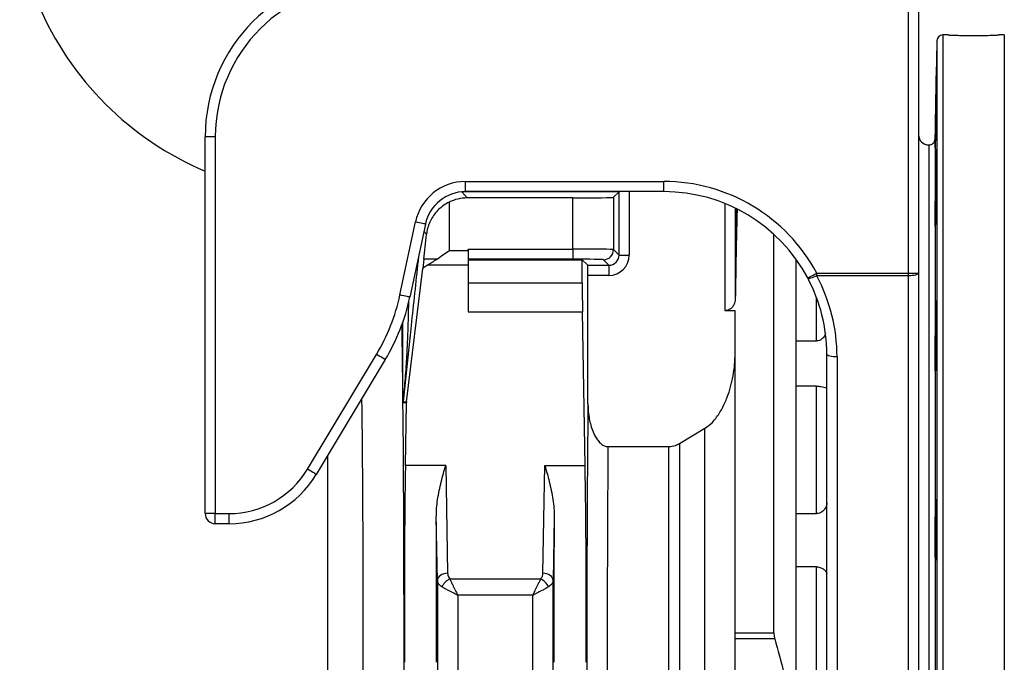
# Model space of a CAD drawing. Header units: millimetres. Extents: x 2625 to 14390, y 2229 to 15574.
# Tile 3 of 16: x 5195 to 7610, y 3914 to 5491. Entities that reach past the tile are written whole.
import ezdxf

# ---------------------------------------------------------------- set-up
doc = ezdxf.new("R2010")
doc.units = ezdxf.units.MM
doc.header["$LTSCALE"] = 5

msp = doc.modelspace()

# ---------------------------------------------------------------- linework, layer by layer
at = {"color": 7, "linetype": 'Continuous', "lineweight": 25}
for p, q in [((7374.8, 4868.8), (7374.8, 5578.5)), ((7399.8, 5578.5), (7399.8, 4868.8)), ((7444.6, 5438.8), (7440.4, 5198.3)), ((7472.5, 5453.5), (7459.6, 5453.5)), ((7610.1, 5453.5), (7597.3, 5453.5)), ((5649.8, 4279), (5649.8, 5203.5)), ((5674.8, 5203.5), (5649.8, 5203.5)), ((5674.8, 5203.5), (5674.8, 4279)), ((7424.8, 5183.5), (7424.8, 2773.5)), ((7442, 5102), (7443.4, 5102)), ((6288.3, 5069), (6288.3, 5094)), ((6288.3, 5094), (6774.8, 5094)), ((6774.8, 5069), (6774.8, 5094)), ((6774.8, 5069), (6288.3, 5069)), ((6551.6, 5053.5), (6292.6, 5053.5)), ((6551.6, 4928.1), (6551.6, 5053.5)), ((6665.1, 5068.8), (6651.6, 5055.3)), ((6651.6, 5055.3), (6651.6, 4926.8)), ((6665.1, 5068.8), (6665.3, 5069)), ((6665.1, 4913.3), (6665.1, 5068.8)), ((6248.1, 5043.1), (6248.1, 4924.2)), ((6950.3, 5028.5), (6950.3, 4805.7)), ((6127.5, 4815.3), (6165.6, 4994.6)), ((6190.1, 4989.4), (6152, 4810.1)), ((7044.8, 3986.2), (7044.8, 4964.1)), ((6294.8, 4928.1), (6551.6, 4928.1)), ((6294.8, 4924.2), (6294.8, 4928.1)), ((6551.6, 4928.1), (6551.6, 4903.1)), ((6186.4, 4903.2), (6184, 4880.7)), ((6248.1, 4924.2), (6294.8, 4924.2)), ((6294.8, 4924.2), (6294.8, 4888.9)), ((6551.6, 4903.1), (6294.8, 4903.1)), ((6651.6, 4926.8), (6665.1, 4913.3)), ((6665.1, 4913.3), (6690.1, 4913.3)), ((6143.9, 4553.2), (6184, 4880.7)), ((6294.8, 4888.9), (6195.6, 4888.9)), ((6294.8, 4901.8), (6574.8, 4901.8)), ((6294.8, 4888.9), (6294.8, 4774.2)), ((6574.8, 4901.8), (6588.4, 4888.3)), ((6574.8, 4845), (6574.8, 4901.8)), ((6588.4, 4888.3), (6640.1, 4888.3)), ((6640.1, 4888.3), (6626.6, 4901.8)), ((6640.1, 4888.3), (6640.1, 4863.3)), ((7099.8, 3626.4), (7099.8, 4902.1)), ((7099.8, 4702.4), (7099.8, 4902.1)), ((6588.8, 4548.2), (6588.8, 4863.3)), ((6640.1, 4863.3), (6588.8, 4863.3)), ((7149.9, 4862.4), (7149.9, 4868.8)), ((7149.9, 4868.8), (7374.8, 4868.8)), ((7374.8, 4862.4), (7149.9, 4862.4)), ((7374.8, 4862.4), (7374.8, 4868.8)), ((7374.8, 4868.8), (7399.8, 4868.8)), ((7374.8, 3613), (7374.8, 4862.4)), ((7399.8, 4868.8), (7399.8, 3619.4)), ((6294.8, 4845), (6574.8, 4845)), ((6294.8, 4774.2), (6575.4, 4774.2)), ((6581.9, 4396.7), (6575.4, 4774.2)), ((6949.8, 4776.6), (6925.3, 4776.6)), ((6949.8, 3986.2), (6949.8, 4776.6)), ((7442, 4757.2), (7443.9, 4757.2)), ((7099.8, 4702.4), (7149.8, 4702.4)), ((5900.9, 4387.9), (6070.1, 4669.5)), ((7174.8, 3731.3), (7174.8, 4669.8)), ((7199.8, 4663.4), (7199.8, 3613)), ((6091.5, 4656.6), (5922.3, 4375)), ((7149.8, 4591.6), (7099.8, 4591.6)), ((7099.8, 4278.6), (7099.8, 4591.6)), ((7149.8, 4278.6), (7149.8, 4591.6)), ((6135.1, 4551), (6135, 4551)), ((6143.7, 4550.5), (6135.1, 4551)), ((6135.2, 4553.6), (6143.9, 4553.2)), ((6135.2, 4553.4), (6135.2, 4553.6)), ((6141, 4396.7), (6143.7, 4550.5)), ((6813.3, 4450.9), (6875.7, 4488.1)), ((6875.7, 2882.6), (6875.7, 4488.1)), ((6813.3, 4450.9), (6813.3, 2899.4)), ((6638, 4443.1), (6787.4, 4443.1)), ((6787.4, 2902.8), (6787.4, 4443.1)), ((6239.9, 4396.7), (6141, 4396.7)), ((6239.9, 4396.7), (6244.5, 4132.2)), ((6478.4, 4132.2), (6483, 4396.7)), ((6483, 4396.7), (6581.9, 4396.7)), ((5674.8, 4279), (5649.8, 4279)), ((5674.8, 4279), (5708.4, 4279)), ((5674.8, 4254), (5674.8, 4279)), ((5708.4, 4254), (5708.4, 4279)), ((7099.8, 4278.6), (7149.8, 4278.6)), ((7442, 4293.8), (7443.7, 4293.8)), ((5708.4, 4254), (5674.8, 4254)), ((6219.5, 4114.5), (6216.8, 4269.5)), ((6506.1, 4269.5), (6503.4, 4114.5)), ((7442, 4174.6), (7442.9, 4174.6)), ((7149.8, 4147.9), (7099.8, 4147.9)), ((7099.8, 3809.2), (7099.8, 4147.9)), ((7149.8, 3809.2), (7149.8, 4147.9)), ((6250.1, 4118.3), (6472.8, 4118.3)), ((6453.5, 4078.4), (6269.4, 4078.4)), ((6949.8, 3986.2), (7044.8, 3986.2)), ((6949.8, 3971.3), (6949.8, 3986.2)), ((7047, 3971.3), (6949.8, 3971.3)), ((6949.8, 3626.4), (6949.8, 3971.3))]:
    msp.add_line(p, q, dxfattribs=at)
at = {"color": 8, "linetype": 'Continuous', "lineweight": 25}
for p, q in [((7444.6, 5438.8), (7444.6, 2518.3)), ((7459.6, 5453.5), (7459.6, 2503.5)), ((7610.1, 5453.5), (7610.1, 2503.5)), ((7440.4, 5198.3), (7440.4, 2758.8)), ((6279.1, 5068.6), (6292.6, 5053.5)), ((6665.1, 5068.8), (6282.6, 5068.8)), ((6690.1, 5069), (6690.1, 4913.3)), ((6925.3, 4776.6), (6925.3, 5039.6)), ((6953.3, 4972), (6953.3, 5026.9)), ((6192.9, 4964.3), (6186.3, 4971.6)), ((7149.8, 4702.4), (7149.8, 4808.4)), ((5949.8, 4420.8), (5949.8, 2902.8))]:
    msp.add_line(p, q, dxfattribs=at)
at = {"color": 7, "linetype": 'Continuous', "lineweight": 25, "flags": 128}
for points in [[(6190.1, 4989.4), (6189.7, 4989.5), (6188.4, 4989.8), (6186.1, 4990.3), (6183.1, 4990.9), (6179.4, 4991.7), (6175.1, 4992.6), (6170.5, 4993.6), (6165.6, 4994.6)], [(7127.8, 4857.1), (7128.2, 4857.3), (7129.5, 4857.9), (7131.5, 4859), (7134.2, 4860.5), (7137.6, 4862.3), (7141.4, 4864.3), (7145.6, 4866.5), (7149.9, 4868.8)], [(7149.9, 4862.4), (7145.9, 4860.5), (7142, 4858.8), (7138.4, 4857.5), (7135.1, 4856.6), (7132.4, 4856.1), (7130.2, 4856), (7128.7, 4856.3), (7127.8, 4857.1)], [(7399.8, 4868.8), (7399.4, 4867.6), (7397.9, 4866.4), (7395.6, 4865.2), (7392.5, 4864.3), (7388.7, 4863.5), (7384.4, 4862.9), (7379.7, 4862.5), (7374.8, 4862.4)], [(6152, 4810.1), (6151.6, 4810.2), (6150.2, 4810.4), (6148, 4810.9), (6145, 4811.6), (6141.2, 4812.3), (6137, 4813.3), (6132.3, 4814.2), (6127.5, 4815.3)], [(6091.5, 4656.6), (6091.2, 4656.8), (6090, 4657.6), (6088.1, 4658.7), (6085.4, 4660.3), (6082.1, 4662.3), (6078.4, 4664.5), (6074.3, 4667), (6070.1, 4669.5)], [(7199.8, 4663.4), (7195, 4663.5), (7190.3, 4663.9), (7185.9, 4664.5), (7182.2, 4665.3), (7179.1, 4666.2), (7176.7, 4667.4), (7175.3, 4668.6), (7174.8, 4669.8)], [(5922.3, 4375), (5922, 4375.2), (5920.8, 4375.9), (5918.8, 4377.1), (5916.2, 4378.7), (5912.9, 4380.7), (5909.2, 4382.9), (5905.1, 4385.3), (5900.9, 4387.9)], [(6244.5, 4132.2), (6239.7, 4131.8), (6235, 4130.8), (6230.7, 4129.2), (6226.9, 4127), (6223.8, 4124.3), (6221.5, 4121.2), (6220, 4118), (6219.5, 4114.5)], [(6503.4, 4114.5), (6502.9, 4118), (6501.4, 4121.2), (6499.1, 4124.3), (6496, 4127), (6492.2, 4129.2), (6487.9, 4130.8), (6483.3, 4131.8), (6478.4, 4132.2)]]:
    msp.add_lwpolyline(points, dxfattribs=at)
at = {"color": 7, "linetype": 'Continuous', "lineweight": 25}
for centre, radius, start, end in [((6049.8, 5203.5), 400, 90, 180), ((6049.8, 5203.5), 375, 90, 180), ((5949.8, 5828.5), 770, 202.9299, 247.0697), ((7459.6, 5438.5), 15, 90, 179), ((7424.8, 5208.5), 25, 180, 270), ((7425.4, 5198.5), 15, 267.9121, 359), ((6288.3, 4968.5), 125.4, 90, 168), ((6288.3, 4968.5), 100.4, 90, 168), ((6626.5, 4926.8), 25, 270.02, 359.9802), ((5663.3, 4913.9), 474.6, 329, 348), ((5663.3, 4913.9), 499.6, 329, 348), ((6138.2, 4574), 3.57, 102.0684, 157.91), ((6159.1, 4550.9), 24.1, 174.1655, 179.8383), ((6160.1, 4551), 25, 174.0097, 180.0094), ((5708.4, 4503.5), 224.6, 270, 329), ((5708.4, 4503.5), 249.6, 270, 329), ((5674.8, 4279), 25, 180, 270), ((6266.3, 4082.8), 39, 114.4496, 155.5495), ((6456.7, 4082.8), 39, 24.4484, 65.5525), ((5949.8, 5828.5), 2925.8, 218.7926, 270), ((5949.8, 5828.5), 2975.6, 218.7926, 270)]:
    msp.add_arc(centre, radius, start, end, dxfattribs=at)
for centre, major_axis, ratio, start_param, end_param in [((6774.8, 4668.9), (0, 425.1), 0.999848, 5.202055, 6.283185), ((6292.7, 4953.5), (-66.9, 74.3), 0.999724, 5.550284, 6.011648), ((6551.6, 5055.3), (100, 0), 0.017455, 4.712389, 6.265732), ((6774.8, 4668.9), (0, 400.1), 0.999829, 5.202055, 6.283185), ((6966.9, 3978.5), (0, 1260), 0.017455, 0.588912, 0.662487), ((6248.1, 5503.2), (100, 951.6), 0.001824, 4.030291, 4.11053), ((6966.9, 3978.5), (0, 1260), 0.017455, 0.662487, 0.854609), ((6551.6, 4926.8), (100, 0), 0.013091, 0.017453, 1.570796), ((6248.1, 4901.8), (100, 0), 0.017455, 1.872844, 2.235537), ((6551.6, 4901.8), (75, 0), 0.017455, 0.017453, 1.570796), ((6640.1, 4913.3), (17.7, -17.7), 0.999087, 5.497939, 7.068431), ((6640.1, 4913.3), (35.4, -35.4), 0.999695, 5.497939, 7.068431), ((6588.4, 4863.3), (0, 25), 0.017455, 4.712389, 6.265732), ((6774.8, 4669.8), (400, 0), 0.995224, 0, 0.489666), ((6774.8, 4663.4), (425, 0), 0.995496, 0, 0.489666), ((6576.6, 4845), (0, 100), 0.017455, 1.570796, 2.356194), ((6117.1, 3978.5), (0, 1180), 0.017455, 3.227182, 5.218907), ((6168.7, 4550.5), (18.4, 17.2), 0.982689, 2.277667, 2.38237), ((6605.8, 3978.5), (0, 1130), 0.017455, 1.042375, 3.052981), ((6655.8, 3978.5), (0, 1080), 0.018263, 1.126185, 3.052981), ((6147.2, 4043.1), (0, 500), 0.017455, 0.785398, 1.832558), ((6575.8, 4043.1), (0, 500), 0.017455, 4.450628, 5.497787), ((6209, 4043.1), (0, 500), 0.017455, 4.450628, 5.182209), ((6513.9, 4043.1), (0, 500), 0.017455, 1.100977, 1.832558), ((6239.1, 3978.5), (0, 1130), 0.017455, 1.450154, 3.052981), ((6483.8, 3978.5), (0, 1130), 0.017455, 3.230204, 4.833031), ((6289.1, 3978.5), (0, 1080), 0.018263, 1.478229, 3.052981), ((6433.8, 3978.5), (0, 1080), 0.018263, 3.230204, 4.804956)]:
    msp.add_ellipse(centre, major_axis=major_axis, ratio=ratio, start_param=start_param, end_param=end_param, dxfattribs=at)
at = {"color": 8, "linetype": 'Continuous', "lineweight": 25}
for centre, major_axis, ratio, start_param, end_param in [((6117.1, 3978.5), (0, 1180), 0.017455, 5.242623, 5.417266), ((6017.1, 3978.5), (0, 1080), 0.019071, 3.230204, 5.282692)]:
    msp.add_ellipse(centre, major_axis=major_axis, ratio=ratio, start_param=start_param, end_param=end_param, dxfattribs=at)
at = {"color": 7, "linetype": 'Continuous', "lineweight": 25}
for points, knots in [([(7472.5, 5453.5), (7472.5, 5453.5), (7472.3, 5453.5), (7473.8, 5453.5), (7476.9, 5453.3), (7481.9, 5453.2), (7488.3, 5452.9), (7496, 5452.7), (7504.9, 5452.5), (7514.5, 5452.3), (7524.8, 5452.2), (7535.3, 5452.2), (7545.9, 5452.2), (7556.1, 5452.4), (7565.7, 5452.5), (7574.4, 5452.7), (7582.1, 5453), (7588.3, 5453.2), (7593.1, 5453.4), (7596.6, 5453.5), (7597.1, 5453.5), (7597.3, 5453.5)], [0, 0, 0, 0, 0.019125, 0.073557, 0.126435, 0.180845, 0.233756, 0.288199, 0.341143, 0.395624, 0.448548, 0.50301, 0.555894, 0.610312, 0.663196, 0.717614, 0.770539, 0.825, 0.877943, 0.932423, 1, 1, 1, 1]), ([(7442, 5275.7), (7442.1, 5281.7), (7442.2, 5288), (7442.3, 5296.1), (7442.4, 5297.8), (7442.4, 5301), (7442.4, 5302.6), (7442.5, 5307.5), (7442.6, 5310.7), (7442.7, 5315.5), (7442.7, 5317.1), (7442.8, 5320.3), (7442.8, 5321.8), (7442.9, 5326.5), (7442.9, 5329.5), (7443, 5335.4), (7443.1, 5338.3), (7443.2, 5342.4), (7443.2, 5343.8), (7443.2, 5346.4), (7443.3, 5347.7), (7443.3, 5351.4), (7443.4, 5353.8), (7443.4, 5357.1), (7443.5, 5358.1), (7443.5, 5360.2), (7443.5, 5361.1), (7443.6, 5365.8), (7443.7, 5368.7), (7443.8, 5371.5), (7443.8, 5372), (7443.8, 5372.8), (7443.8, 5373.2), (7443.8, 5374.2), (7443.9, 5374.7), (7443.9, 5375), (7443.9, 5375.1), (7443.9, 5375.1), (7443.9, 5375.1), (7443.9, 5374.8), (7443.9, 5374.3), (7443.9, 5373.1), (7443.9, 5372.2), (7443.9, 5370.7), (7443.9, 5370.1), (7443.9, 5368.8), (7443.9, 5368.1), (7443.9, 5366), (7443.8, 5364.3), (7443.8, 5361.6), (7443.8, 5360.6), (7443.8, 5358.6), (7443.8, 5357.6), (7443.7, 5352.1), (7443.6, 5347.2), (7443.5, 5340.3), (7443.5, 5338.9), (7443.5, 5336.1), (7443.4, 5334.6), (7443.4, 5330.2), (7443.3, 5327.2), (7443.3, 5322.6), (7443.2, 5321), (7443.2, 5317.9), (7443.2, 5316.3), (7443.1, 5311.4), (7443, 5305), (7442.9, 5298.5), (7442.8, 5293.7), (7442.8, 5292), (7442.7, 5288.8), (7442.7, 5287.2), (7442.6, 5282.5), (7442.5, 5279.5), (7442.4, 5274.9), (7442.4, 5273.4), (7442.4, 5270.5), (7442.3, 5269), (7442.2, 5261.9), (7442.1, 5256.7), (7442, 5252)], [0, 0, 0, 0, 0.0625, 0.0625, 0.078125, 0.078125, 0.09375, 0.09375, 0.125, 0.125, 0.140625, 0.140625, 0.15625, 0.15625, 0.1875, 0.1875, 0.21875, 0.21875, 0.234375, 0.234375, 0.25, 0.25, 0.28125, 0.28125, 0.296875, 0.296875, 0.3125, 0.3125, 0.375, 0.375, 0.390625, 0.390625, 0.40625, 0.40625, 0.4375, 0.4375, 0.453125, 0.453125, 0.46875, 0.46875, 0.5, 0.5, 0.53125, 0.53125, 0.546875, 0.546875, 0.5625, 0.5625, 0.59375, 0.59375, 0.609375, 0.609375, 0.625, 0.625, 0.6875, 0.6875, 0.703125, 0.703125, 0.71875, 0.71875, 0.75, 0.75, 0.765625, 0.765625, 0.78125, 0.78125, 0.8125, 0.84375, 0.84375, 0.859375, 0.859375, 0.875, 0.875, 0.90625, 0.90625, 0.921875, 0.921875, 0.9375, 0.9375, 1, 1, 1, 1]), ([(7442, 5252), (7441.9, 5246.8), (7441.8, 5241.6), (7441.7, 5233.8), (7441.6, 5231.1), (7441.5, 5226), (7441.5, 5223.5), (7441.4, 5218.5), (7441.4, 5216.1), (7441.3, 5211.3), (7441.2, 5209), (7441.1, 5204.6), (7441.1, 5202.5), (7441, 5198.4), (7441, 5196.5), (7440.9, 5191), (7440.8, 5187.8), (7440.7, 5184.5), (7440.7, 5183.9), (7440.7, 5182.7), (7440.7, 5182.2), (7440.6, 5180.6), (7440.6, 5179.7), (7440.5, 5178.2), (7440.5, 5177.6), (7440.5, 5176.8), (7440.5, 5176.5), (7440.4, 5176.1), (7440.4, 5176.5), (7440.4, 5178), (7440.4, 5178.7), (7440.4, 5180.3), (7440.5, 5181.3), (7440.5, 5183.5), (7440.5, 5184.8), (7440.5, 5187.5), (7440.5, 5189.1), (7440.6, 5192.3), (7440.6, 5194.1), (7440.7, 5197.8), (7440.7, 5199.8), (7440.8, 5206.1), (7440.9, 5210.6), (7441, 5217.8), (7441, 5220.3), (7441.1, 5225.3), (7441.1, 5227.9), (7441.2, 5233), (7441.3, 5235.6), (7441.4, 5240.8), (7441.4, 5243.5), (7441.5, 5251.3), (7441.6, 5256.4), (7441.8, 5263.9), (7441.8, 5266.4), (7441.9, 5271.2), (7442, 5273.5), (7442, 5275.7)], [0, 0, 0, 0, 0.0625, 0.0625, 0.09375, 0.09375, 0.125, 0.125, 0.15625, 0.15625, 0.1875, 0.1875, 0.21875, 0.21875, 0.25, 0.25, 0.3125, 0.3125, 0.328125, 0.328125, 0.34375, 0.34375, 0.375, 0.375, 0.40625, 0.40625, 0.4375, 0.4375, 0.5, 0.5, 0.53125, 0.53125, 0.5625, 0.5625, 0.59375, 0.59375, 0.625, 0.625, 0.65625, 0.65625, 0.6875, 0.6875, 0.75, 0.75, 0.78125, 0.78125, 0.8125, 0.8125, 0.84375, 0.84375, 0.875, 0.875, 0.9375, 0.9375, 0.96875, 0.96875, 1, 1, 1, 1]), ([(7442, 5102), (7442.1, 5108.5), (7442.2, 5114.9), (7442.4, 5124.2), (7442.4, 5127.3), (7442.5, 5133.3), (7442.6, 5136.1), (7442.7, 5141.6), (7442.8, 5144.3), (7442.9, 5149.3), (7442.9, 5151.7), (7443, 5156.1), (7443.1, 5158.2), (7443.2, 5161.9), (7443.2, 5163.7), (7443.4, 5168.2), (7443.5, 5170.4), (7443.6, 5172.5), (7443.6, 5173), (7443.7, 5173.5), (7443.7, 5173.6), (7443.8, 5173.3), (7443.8, 5172.9), (7443.8, 5171.7), (7443.9, 5170.9), (7443.9, 5168.8), (7443.9, 5167.6), (7443.9, 5164.7), (7443.9, 5163.1), (7443.9, 5159.5), (7443.9, 5157.6), (7443.9, 5153.3), (7443.9, 5150.9), (7443.9, 5143.6), (7443.8, 5138.2), (7443.7, 5130.8), (7443.7, 5129.3), (7443.7, 5126.3), (7443.7, 5124.8), (7443.6, 5120.1), (7443.6, 5117), (7443.5, 5112.2), (7443.5, 5110.6), (7443.5, 5107.4), (7443.4, 5105.8), (7443.4, 5100.9), (7443.3, 5097.7), (7443.2, 5091.2), (7443.2, 5088), (7443.1, 5083.3), (7443.1, 5081.7), (7443, 5078.6), (7443, 5077), (7442.9, 5072.5), (7442.9, 5069.6), (7442.8, 5065.3), (7442.8, 5063.9), (7442.7, 5061.1), (7442.7, 5059.7), (7442.5, 5053.2), (7442.4, 5048.5), (7442.3, 5043.4), (7442.3, 5042.4), (7442.2, 5040.6), (7442.2, 5039.7), (7442.1, 5037.2), (7442, 5035.7), (7442, 5034.4)], [0, 0, 0, 0, 0.0625, 0.0625, 0.09375, 0.09375, 0.125, 0.125, 0.15625, 0.15625, 0.1875, 0.1875, 0.21875, 0.21875, 0.25, 0.25, 0.3125, 0.3125, 0.34375, 0.34375, 0.375, 0.375, 0.40625, 0.40625, 0.4375, 0.4375, 0.46875, 0.46875, 0.5, 0.5, 0.53125, 0.53125, 0.5625, 0.5625, 0.625, 0.625, 0.640625, 0.640625, 0.65625, 0.65625, 0.6875, 0.6875, 0.703125, 0.703125, 0.71875, 0.71875, 0.75, 0.75, 0.78125, 0.78125, 0.796875, 0.796875, 0.8125, 0.8125, 0.84375, 0.84375, 0.859375, 0.859375, 0.875, 0.875, 0.9375, 0.9375, 0.953125, 0.953125, 0.96875, 0.96875, 1, 1, 1, 1]), ([(7442, 5034.4), (7441.9, 5029.3), (7441.8, 5024.4), (7441.7, 5017.4), (7441.6, 5015.1), (7441.5, 5010.7), (7441.5, 5008.6), (7441.4, 5004.7), (7441.4, 5002.8), (7441.3, 4999.3), (7441.2, 4997.6), (7441.1, 4993.1), (7441, 4990.6), (7440.9, 4987.7), (7440.9, 4986.8), (7440.8, 4985.5), (7440.8, 4985), (7440.7, 4984.3), (7440.7, 4984.1), (7440.6, 4984), (7440.6, 4984.1), (7440.5, 4985), (7440.5, 4986.1), (7440.4, 4989.7), (7440.4, 4992.1), (7440.4, 4995.7), (7440.4, 4996.5), (7440.4, 4998), (7440.4, 4998.9), (7440.4, 5001.4), (7440.5, 5003.3), (7440.5, 5007.1), (7440.5, 5009.1), (7440.5, 5013.4), (7440.5, 5015.6), (7440.6, 5022.5), (7440.7, 5027.4), (7440.8, 5035), (7440.8, 5037.6), (7440.9, 5042.8), (7440.9, 5045.4), (7441, 5050.6), (7441, 5053.2), (7441.1, 5058.4), (7441.1, 5061), (7441.2, 5066.1), (7441.3, 5068.6), (7441.4, 5073.5), (7441.4, 5075.9), (7441.5, 5083), (7441.6, 5087.3), (7441.8, 5093.3), (7441.8, 5095.2), (7441.9, 5098.8), (7442, 5100.4), (7442, 5102)], [0, 0, 0, 0, 0.0625, 0.0625, 0.09375, 0.09375, 0.125, 0.125, 0.15625, 0.15625, 0.1875, 0.1875, 0.25, 0.25, 0.28125, 0.28125, 0.3125, 0.3125, 0.34375, 0.34375, 0.375, 0.375, 0.4375, 0.4375, 0.5, 0.5, 0.515625, 0.515625, 0.53125, 0.53125, 0.5625, 0.5625, 0.59375, 0.59375, 0.625, 0.625, 0.6875, 0.6875, 0.71875, 0.71875, 0.75, 0.75, 0.78125, 0.78125, 0.8125, 0.8125, 0.84375, 0.84375, 0.875, 0.875, 0.9375, 0.9375, 0.96875, 0.96875, 1, 1, 1, 1]), ([(6248.1, 5043.1), (6243.5, 5040.5), (6234.3, 5035.4), (6222.3, 5025.3), (6212.1, 5013.8), (6203.8, 5000.9), (6197.6, 4986.7), (6194.2, 4974.3), (6193.2, 4966.7), (6192.9, 4964.3)], [0, 0, 0, 0, 0.1549468, 0.3100796, 0.4640227, 0.6180077, 0.7731513, 0.9281584, 1, 1, 1, 1]), ([(6195.6, 4888.9), (6199.3, 4891.2), (6206.7, 4895.8), (6214.4, 4900.9), (6218.4, 4903.5)], [0, 0, 0, 0, 0.496416, 1, 1, 1, 1]), ([(6218.4, 4903.5), (6223.2, 4906.8), (6233, 4913.6), (6243, 4920.7), (6248.1, 4924.2), (6248.1, 4924.2)], [0, 0, 0, 0, 0.494066, 0.996137, 1, 1, 1, 1]), ([(6195.6, 4888.9), (6192, 4886.5), (6188, 4883.9), (6184.4, 4881), (6184, 4880.7)], [0, 0, 0, 0, 0.900408, 1, 1, 1, 1]), ([(6950.3, 4805.7), (6950.1, 4803.3), (6949.7, 4798.5), (6946.9, 4791), (6942.4, 4784.2), (6936.3, 4779.4), (6930.5, 4777), (6926.8, 4776.8), (6925.3, 4776.6)], [0, 0, 0, 0, 0.192514, 0.384839, 0.615055, 0.78156, 0.906153, 1, 1, 1, 1]), ([(7442, 4757.2), (7442.1, 4763.2), (7442.2, 4768.7), (7442.4, 4776.3), (7442.4, 4778.7), (7442.5, 4783.2), (7442.6, 4785.3), (7442.7, 4789.1), (7442.8, 4790.8), (7442.9, 4793.9), (7442.9, 4795.3), (7443, 4797.5), (7443.1, 4798.5), (7443.2, 4799.9), (7443.2, 4800.5), (7443.4, 4801.3), (7443.5, 4801.1), (7443.6, 4799.4), (7443.6, 4798.6), (7443.7, 4796.6), (7443.7, 4795.4), (7443.8, 4792.6), (7443.8, 4791), (7443.8, 4787.5), (7443.9, 4785.5), (7443.9, 4781.3), (7443.9, 4779), (7443.9, 4774.1), (7443.9, 4771.5), (7443.9, 4766.2), (7443.9, 4763.4), (7443.9, 4757.6), (7443.9, 4754.5), (7443.9, 4745.3), (7443.8, 4738.9), (7443.7, 4730.8), (7443.7, 4729.1), (7443.7, 4725.9), (7443.7, 4724.3), (7443.6, 4719.4), (7443.6, 4716.2), (7443.5, 4711.5), (7443.5, 4709.9), (7443.5, 4706.8), (7443.4, 4705.2), (7443.4, 4700.7), (7443.3, 4697.7), (7443.2, 4692), (7443.2, 4689.2), (7443.1, 4685.2), (7443.1, 4683.9), (7443, 4681.4), (7443, 4680.2), (7442.9, 4676.7), (7442.9, 4674.5), (7442.8, 4671.4), (7442.8, 4670.4), (7442.7, 4668.5), (7442.7, 4667.6), (7442.5, 4663.4), (7442.4, 4660.7), (7442.3, 4658.5), (7442.3, 4658.1), (7442.2, 4657.4), (7442.2, 4657.1), (7442.1, 4656.4), (7442, 4656.1), (7442, 4656.1)], [0, 0, 0, 0, 0.0625, 0.0625, 0.09375, 0.09375, 0.125, 0.125, 0.15625, 0.15625, 0.1875, 0.1875, 0.21875, 0.21875, 0.25, 0.25, 0.3125, 0.3125, 0.34375, 0.34375, 0.375, 0.375, 0.40625, 0.40625, 0.4375, 0.4375, 0.46875, 0.46875, 0.5, 0.5, 0.53125, 0.53125, 0.5625, 0.5625, 0.625, 0.625, 0.640625, 0.640625, 0.65625, 0.65625, 0.6875, 0.6875, 0.703125, 0.703125, 0.71875, 0.71875, 0.75, 0.75, 0.78125, 0.78125, 0.796875, 0.796875, 0.8125, 0.8125, 0.84375, 0.84375, 0.859375, 0.859375, 0.875, 0.875, 0.9375, 0.9375, 0.953125, 0.953125, 0.96875, 0.96875, 1, 1, 1, 1]), ([(7442, 4656.1), (7441.9, 4651.8), (7441.8, 4647.9), (7441.7, 4642.8), (7441.6, 4641.2), (7441.5, 4638.3), (7441.5, 4637), (7441.4, 4634.6), (7441.4, 4633.6), (7441.3, 4631.8), (7441.2, 4631.1), (7441.1, 4629.3), (7441, 4628.8), (7440.9, 4628.9), (7440.9, 4629.1), (7440.8, 4629.8), (7440.8, 4630.3), (7440.7, 4631.6), (7440.7, 4632.4), (7440.6, 4634.4), (7440.6, 4635.5), (7440.5, 4639.2), (7440.5, 4642.3), (7440.4, 4649.4), (7440.4, 4653.3), (7440.4, 4658.8), (7440.4, 4659.9), (7440.4, 4662.1), (7440.4, 4663.3), (7440.4, 4666.8), (7440.5, 4669.2), (7440.5, 4674.1), (7440.5, 4676.6), (7440.5, 4681.7), (7440.5, 4684.3), (7440.6, 4692.1), (7440.7, 4697.4), (7440.8, 4705.2), (7440.8, 4707.8), (7440.9, 4712.8), (7440.9, 4715.3), (7441, 4720.1), (7441, 4722.5), (7441.1, 4727.1), (7441.1, 4729.4), (7441.2, 4733.6), (7441.3, 4735.7), (7441.4, 4739.5), (7441.4, 4741.3), (7441.5, 4746.5), (7441.6, 4749.4), (7441.8, 4753), (7441.8, 4754), (7441.9, 4755.8), (7442, 4756.6), (7442, 4757.2)], [0, 0, 0, 0, 0.0625, 0.0625, 0.09375, 0.09375, 0.125, 0.125, 0.15625, 0.15625, 0.1875, 0.1875, 0.25, 0.25, 0.28125, 0.28125, 0.3125, 0.3125, 0.34375, 0.34375, 0.375, 0.375, 0.4375, 0.4375, 0.5, 0.5, 0.515625, 0.515625, 0.53125, 0.53125, 0.5625, 0.5625, 0.59375, 0.59375, 0.625, 0.625, 0.6875, 0.6875, 0.71875, 0.71875, 0.75, 0.75, 0.78125, 0.78125, 0.8125, 0.8125, 0.84375, 0.84375, 0.875, 0.875, 0.9375, 0.9375, 0.96875, 0.96875, 1, 1, 1, 1]), ([(7171.5, 4720.5), (7170.9, 4718.8), (7169, 4713.9), (7163.7, 4707.9), (7157.1, 4703.6), (7152.5, 4702.4), (7150.2, 4702.4), (7149.8, 4702.4)], [0, 0, 0, 0, 0.1899807, 0.5345764, 0.771638, 0.9666135, 1, 1, 1, 1]), ([(6875.7, 4488.1), (6880.6, 4491.5), (6890.6, 4498.3), (6905, 4515), (6918.8, 4536.9), (6930.5, 4563.3), (6939.2, 4590), (6945.2, 4616.8), (6949.1, 4644.4), (6949.6, 4663.1), (6949.8, 4672.5)], [0, 0, 0, 0, 0.086138, 0.175916, 0.3178, 0.463202, 0.595178, 0.727186, 0.863599, 1, 1, 1, 1]), ([(7149.8, 4591.6), (7151.5, 4591.5), (7155.3, 4591.4), (7161.5, 4590.4), (7168.1, 4588.7), (7173.6, 4586.9), (7174.4, 4586.5), (7174.8, 4586.3)], [0, 0, 0, 0, 0.110946, 0.252182, 0.460636, 0.732547, 1, 1, 1, 1]), ([(6135, 4551), (6135, 4551), (6135, 4551), (6135, 4551.5), (6134.9, 4553.1), (6134.9, 4558), (6134.9, 4565.7), (6134.9, 4572.1), (6134.8, 4575.3)], [0, 0, 0, 0, 0.030268, 0.060383, 0.116383, 0.287848, 0.643399, 1, 1, 1, 1]), ([(6137.4, 4577.5), (6137.3, 4575.8), (6136.7, 4569.2), (6135.9, 4561.4), (6135.3, 4555.2), (6135.2, 4553.6), (6135.2, 4553.4), (6135.2, 4553.3), (6135.2, 4553.3), (6135.2, 4553.3), (6135.2, 4553.3), (6135.2, 4553.4), (6135.2, 4553.4), (6135.2, 4553.4), (6135.2, 4553.4)], [0, 0, 0, 0, 0.205379, 0.81184, 0.957196, 0.994214, 0.995845, 0.996345, 0.996732, 0.997119, 0.997577, 0.99836, 0.999986, 1, 1, 1, 1]), ([(6588.8, 4548.2), (6589.3, 4537.3), (6590.3, 4515.4), (6597.5, 4488.2), (6605.9, 4469.1), (6613.3, 4457.6), (6620.6, 4449.9), (6628.9, 4444.2), (6635, 4443.4), (6638, 4443.1)], [0, 0, 0, 0, 0.263199, 0.525946, 0.672712, 0.763994, 0.854823, 0.926943, 1, 1, 1, 1]), ([(6787.4, 4443.1), (6793, 4443.7), (6802.2, 4444.6), (6810.2, 4449.2), (6813.3, 4450.9)], [0, 0, 0, 0, 0.610338, 1, 1, 1, 1]), ([(6216.8, 4269.5), (6217, 4276.9), (6217.3, 4291.7), (6220, 4313.6), (6223.9, 4335.3), (6230.4, 4363.8), (6236.1, 4383.9), (6239.9, 4396.6), (6239.9, 4396.7)], [0, 0, 0, 0, 0.156713, 0.314578, 0.484301, 0.654052, 0.998019, 1, 1, 1, 1]), ([(6483, 4396.7), (6483.1, 4396.6), (6486.8, 4384), (6492.5, 4364.1), (6499, 4335.6), (6502.9, 4313.8), (6505.6, 4291.7), (6506, 4276.9), (6506.1, 4269.5)], [0, 0, 0, 0, 0.0019806, 0.3415272, 0.5134894, 0.6854236, 0.8422228, 1, 1, 1, 1]), ([(7174.8, 4304.9), (7174.6, 4302.7), (7174.1, 4297.7), (7169.9, 4290), (7163.8, 4283.5), (7157.1, 4279.7), (7152.5, 4278.7), (7150.2, 4278.6), (7149.8, 4278.6)], [0, 0, 0, 0, 0.20026, 0.453765, 0.686141, 0.846004, 0.977486, 1, 1, 1, 1]), ([(7442, 4293.8), (7442.1, 4296.5), (7442.2, 4301.9), (7442.4, 4308), (7442.6, 4312.2), (7442.8, 4314.4), (7443, 4314.6), (7443.2, 4312.7), (7443.4, 4308.7), (7443.6, 4303), (7443.7, 4295.4), (7443.8, 4286.4), (7443.9, 4276), (7443.9, 4264.7), (7443.9, 4252.8), (7443.9, 4240.6), (7443.8, 4228.4), (7443.7, 4216.5), (7443.6, 4205.4), (7443.5, 4195.4), (7443.3, 4186.6), (7443.1, 4179.4), (7442.9, 4174.1), (7442.7, 4170.5), (7442.5, 4169.1), (7442.2, 4169.7), (7442.1, 4172.8), (7442, 4174.6)], [0, 0, 0, 0, 0.0392916, 0.0785833, 0.1178771, 0.1571707, 0.1964658, 0.2357612, 0.2750551, 0.3143488, 0.3536377, 0.3929269, 0.4322108, 0.4714944, 0.510774, 0.5500532, 0.5893314, 0.6286097, 0.66789, 0.7071697, 0.7464549, 0.7857395, 0.8250296, 0.8643202, 0.9036142, 0.9429086, 1, 1, 1, 1]), ([(7442, 4174.6), (7441.9, 4172.8), (7441.8, 4169.2), (7441.6, 4166), (7441.4, 4164.5), (7441.2, 4164.8), (7441.1, 4167.1), (7440.9, 4171), (7440.7, 4176.7), (7440.6, 4183.8), (7440.5, 4192.3), (7440.5, 4201.8), (7440.4, 4212.1), (7440.4, 4222.9), (7440.5, 4233.9), (7440.5, 4244.8), (7440.6, 4255.2), (7440.8, 4265), (7440.9, 4273.7), (7441.1, 4281.2), (7441.3, 4287.2), (7441.4, 4291.6), (7441.6, 4294.2), (7441.8, 4295.1), (7441.9, 4294.2), (7442, 4293.8)], [0, 0, 0, 0, 0.04365, 0.087301, 0.130954, 0.174606, 0.218259, 0.261913, 0.305563, 0.349213, 0.392856, 0.4365, 0.480137, 0.523774, 0.567407, 0.61104, 0.654674, 0.698309, 0.741949, 0.785588, 0.829235, 0.872882, 0.916534, 0.960186, 1, 1, 1, 1]), ([(6244.5, 4132.2), (6244.9, 4129.2), (6245.5, 4124.3), (6248.8, 4120), (6250.1, 4118.3)], [0, 0, 0, 0, 0.615261, 1, 1, 1, 1]), ([(6472.8, 4118.3), (6474.7, 4120.4), (6476, 4122.6), (6477.4, 4126.1), (6477.8, 4127.3), (6478.3, 4129.8), (6478.4, 4131), (6478.4, 4132.2)], [0, 0, 0, 0, 0.5, 0.5, 0.75, 0.75, 1, 1, 1, 1]), ([(7149.8, 4147.9), (7151.5, 4147.8), (7155.3, 4147.6), (7161.5, 4145.5), (7168.1, 4141.5), (7173.6, 4136), (7174.4, 4132.5), (7174.8, 4130.9)], [0, 0, 0, 0, 0.110947, 0.252182, 0.460637, 0.732547, 1, 1, 1, 1]), ([(6230.7, 4099), (6227.5, 4101.4), (6221.1, 4106.2), (6220, 4111.8), (6219.5, 4114.5)], [0, 0, 0, 0, 0.5175, 1, 1, 1, 1]), ([(6250.1, 4118.3), (6251.1, 4116.1), (6253.2, 4111.5), (6257.6, 4102.3), (6262, 4093.2), (6265.7, 4085.9), (6267.4, 4082.3), (6268.4, 4080.5), (6268.9, 4079.5), (6269.1, 4079), (6269.3, 4078.7), (6269.4, 4078.5), (6269.4, 4078.4), (6269.4, 4078.4), (6269.4, 4078.4)], [0, 0, 0, 0, 0.2009535, 0.4020331, 0.7094533, 0.8474026, 0.9185436, 0.9563333, 0.97656, 0.9874109, 0.9932416, 0.9963667, 0.997903, 1, 1, 1, 1]), ([(6453.5, 4078.4), (6453.5, 4078.4), (6453.5, 4078.4), (6453.6, 4078.5), (6453.7, 4078.7), (6453.8, 4079), (6454.1, 4079.5), (6454.6, 4080.5), (6455.5, 4082.3), (6457.3, 4085.9), (6460.9, 4093.2), (6465.3, 4102.3), (6469.7, 4111.5), (6471.8, 4116.1), (6472.8, 4118.3)], [0, 0, 0, 0, 0.002097, 0.00363, 0.006758, 0.012584, 0.023437, 0.043664, 0.081451, 0.152595, 0.290545, 0.597967, 0.799045, 1, 1, 1, 1]), ([(6503.4, 4114.5), (6502.8, 4111.5), (6501.6, 4105.8), (6495.1, 4101.1), (6492.2, 4099)], [0, 0, 0, 0, 0.5459599, 1, 1, 1, 1]), ([(6269.4, 4078.4), (6269.4, 4078.4), (6269.4, 4078.4), (6269.3, 4078.5), (6269.1, 4078.5), (6268.8, 4078.7), (6268.2, 4078.9), (6267.2, 4079.5), (6265.3, 4080.4), (6261.6, 4082.2), (6254.2, 4085.9), (6245.4, 4090.5), (6236.8, 4095.3), (6232.8, 4097.7), (6230.7, 4099)], [0, 0, 0, 0, 0.002106, 0.003869, 0.007174, 0.013302, 0.024664, 0.045754, 0.084978, 0.158445, 0.299767, 0.605348, 0.802727, 1, 1, 1, 1]), ([(6492.2, 4099), (6490.2, 4097.7), (6486.1, 4095.3), (6477.5, 4090.5), (6468.7, 4085.9), (6461.3, 4082.2), (6457.7, 4080.4), (6455.7, 4079.5), (6454.7, 4078.9), (6454.1, 4078.7), (6453.8, 4078.5), (6453.7, 4078.5), (6453.6, 4078.4), (6453.5, 4078.4), (6453.5, 4078.4)], [0, 0, 0, 0, 0.197271, 0.394652, 0.700235, 0.841565, 0.915032, 0.954251, 0.975336, 0.986703, 0.992831, 0.996137, 0.997899, 1, 1, 1, 1]), ([(7044.8, 3986.2), (7045.1, 3982), (7045.4, 3976.9), (7046.8, 3972.1), (7047, 3971.3)], [0, 0, 0, 0, 0.824448, 1, 1, 1, 1]), ([(7047, 3971.3), (7054.8, 3943.4), (7070.5, 3887.7), (7085.1, 3811.5), (7094.1, 3743.9), (7098.9, 3685.2), (7099.5, 3646), (7099.8, 3626.4)], [0, 0, 0, 0, 0.247617, 0.495204, 0.66344, 0.831775, 1, 1, 1, 1])]:
    msp.add_open_spline(points, degree=3, knots=knots, dxfattribs=at)
at = {"color": 8, "linetype": 'Continuous', "lineweight": 25}
for points, knots in [([(6173.1, 4909.5), (6172.7, 4906), (6169.6, 4875.9), (6163.5, 4819.6), (6155.6, 4746), (6148.4, 4678.1), (6141.7, 4615.8), (6137.4, 4574.2), (6135.2, 4553.4)], [0, 0, 0, 0, 0.029625, 0.252346, 0.475534, 0.650775, 0.825601, 1, 1, 1, 1]), ([(6148.6, 4797.7), (6148.2, 4783.1), (6147.6, 4756.8), (6146.6, 4724.6), (6145.5, 4695.5), (6144.1, 4666.4), (6142.1, 4634.1), (6139.8, 4604.4), (6138.2, 4586.5), (6137.4, 4577.5)], [0, 0, 0, 0, 0.199394, 0.357943, 0.437218, 0.595769, 0.754322, 0.877152, 1, 1, 1, 1]), ([(6134.8, 4575.3), (6134.8, 4584.5), (6134.8, 4602.8), (6134.7, 4630.6), (6134.7, 4658.4), (6134.7, 4695.5), (6134.7, 4725.8), (6134.7, 4746.7), (6134.7, 4749.1)], [0, 0, 0, 0, 0.159976, 0.319765, 0.479525, 0.639277, 0.958781, 1, 1, 1, 1])]:
    msp.add_open_spline(points, degree=3, knots=knots, dxfattribs=at)

doc.saveas('drawing.dxf')
